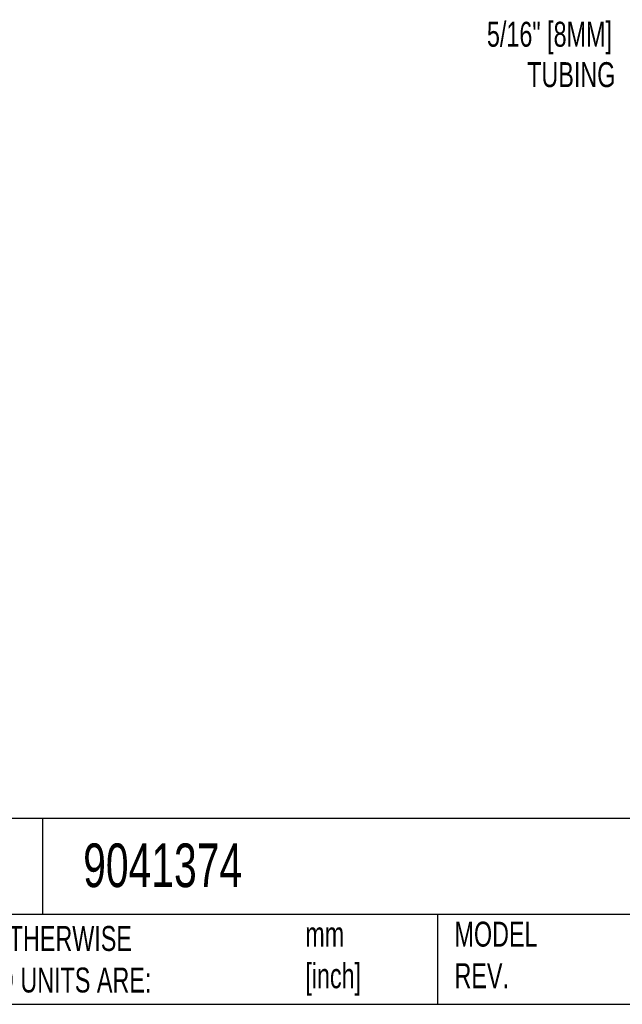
# Model space of a CAD drawing. Header units: millimetres. Extents: x 6 to 273, y 6 to 210.
# Tile 7 of 14: x 154 to 205, y 6 to 90. Entities that reach past the tile are written whole.
import ezdxf

# ---------------------------------------------------------------- set-up
doc = ezdxf.new("R2010")
doc.units = ezdxf.units.MM
doc.linetypes.add('SLD-Solid', pattern=[0])
doc.layers.add('DIMENSIONS', color=140, linetype='SLD-Solid', lineweight=25)
doc.layers.add('TEXT', color=140, linetype='SLD-Solid', lineweight=25)
doc.styles.add('SLDTEXTSTYLE0', font='TXT', dxfattribs={"width": 0.7})
doc.dimstyles.new('SLDDIMSTYLE4', dxfattribs={"dimtxt": 2.158008, "dimasz": 3.302, "dimexe": 0, "dimexo": 0.0625, "dimgap": 0.539502, "dimtad": 0, "dimtih": 1, "dimtoh": 1, "dimdec": 1, "dimrnd": 1e-09, "dimzin": 12, "dimdsep": 46, "dimtxsty": 'SLDTEXTSTYLE0', "dimsah": 1, "dimcen": 0, "dimadec": 0, "dimazin": 3, "dimtfac": 1, "dimtdec": 1, "dimtofl": 0, "dimtmove": 0, "dimatfit": 3, "dimfxl": 0, "dimfrac": 2, "dimtolj": 1, "dimtzin": 12, "dimarcsym": 0})

# ---------------------------------------------------------------- blocks, each defined once
blk = doc.blocks.new('_D_6')
at = {"layer": 'DIMENSIONS'}
for p, q in [((218.699, 87.028), (213.143, 87.028)), ((229.857, 67.701), (218.699, 87.028))]:
    blk.add_line(p, q, dxfattribs=at)
blk.add_solid([(229.857, 67.701), (228.646, 70.815), (227.766, 70.307)], dxfattribs=at)
at = {"layer": 'DIMENSIONS', "attachment_point": 1, "style": 'SLDTEXTSTYLE0'}
for s, insert, char_height in [('5/16" [8MM]', (193.485, 89.756), 2.11667), ('TUBING', (196.903, 86.327), 2.1167)]:
    blk.add_mtext(s, dxfattribs=dict(at, insert=insert, char_height=char_height))

msp = doc.modelspace()

# ---------------------------------------------------------------- linework, layer by layer
at = {"layer": 'TEXT'}
for p, q in [((273.05, 22.126), (6.35, 22.126)), ((155.759, 22.126), (155.759, 13.97)), ((273.05, 13.97), (6.35, 13.97)), ((189.301, 13.97), (189.301, 6.35)), ((6.35, 6.35), (273.05, 6.35))]:
    msp.add_line(p, q, dxfattribs=at)

# ---------------------------------------------------------------- texts
at = {"layer": 'TEXT', "attachment_point": 1, "style": 'SLDTEXTSTYLE0'}
for s, insert, char_height in [('9041374', (159.208, 20.002), 3.7042), ('MODEL ^JREV.', (190.734, 13.364), 2.11667), ('UNLESS OTHERWISE ^JSPECIFIED UNITS ARE:', (142.869, 12.997), 2.11667), ('mm^J[inch]', (178.064, 13.362), 2.1167)]:
    msp.add_mtext(s, dxfattribs=dict(at, insert=insert, char_height=char_height))

# ---------------------------------------------------------------- dimensions: what is measured, and where the dimension line sits
at = {"layer": 'DIMENSIONS'}
dim = msp.add_diameter_dim_2p(p1=(232.857, 62.505), p2=(229.857, 67.701), text='5/16" [8MM]\\PTUBING', dimstyle='SLDDIMSTYLE4', override={"dimpost": '<>'}, dxfattribs=at)
dim.commit()
dim.dimension.update_dxf_attribs({"geometry": '_D_6', "text_midpoint": (202.52, 87.028), "dimtype": 163})

doc.saveas('drawing.dxf')
